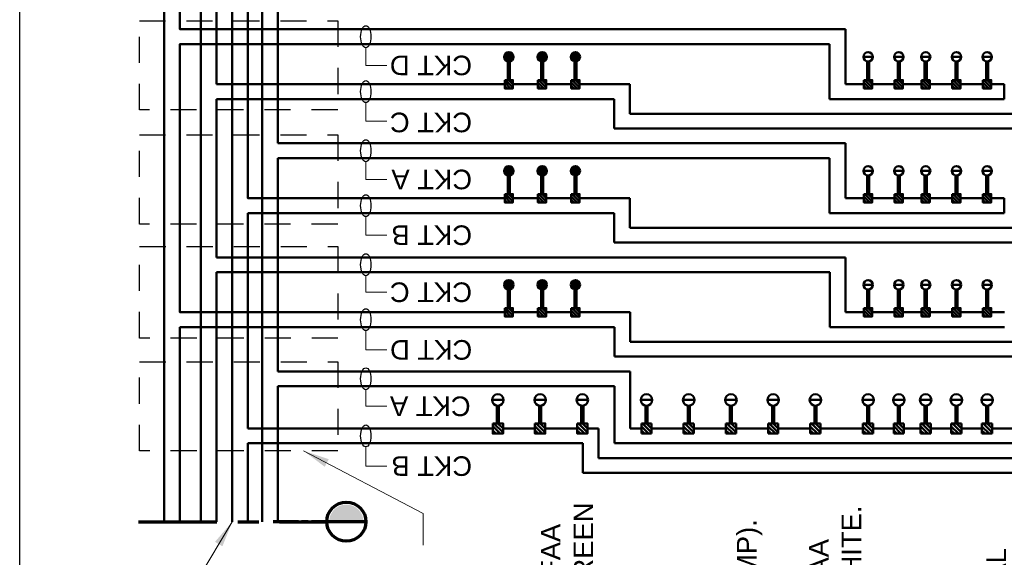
# Model space of a CAD drawing. Header units: inches. Extents: x 0 to 8.5, y 0 to 11.
# Tile 2 of 9: x 0 to 4.7, y 3 to 5.5. Entities that reach past the tile are written whole.
import ezdxf
from ezdxf.enums import TextEntityAlignment as Align

# ---------------------------------------------------------------- set-up
doc = ezdxf.new("R2010")
doc.units = ezdxf.units.IN
doc.header["$LTSCALE"] = 0.5
doc.header["$MEASUREMENT"] = 0
doc.linetypes.add('CENTER2', pattern=[1.125, 0.75, -0.125, 0.125, -0.125])
doc.linetypes.add('HIDDEN', pattern=[0.375, 0.25, -0.125])
doc.layers.get('0').update_dxf_attribs({"linetype": 'CONTINUOUS', "lineweight": 35})
for name, color, linetype, lineweight in [('E-AFLD-CIRC-SERS', 203, 'CONTINUOUS', 50), ('E-AFLD-DEVC', 23, 'CONTINUOUS', 50), ('E-AFLD-JBOX', 23, 'CONTINUOUS', 50), ('E-AFLD-LITE-APPR', 203, 'CONTINUOUS', 50), ('G-ANNO-MATC', 7, 'CENTER2', 70)]:
    doc.layers.add(name, color=color, linetype=linetype, lineweight=lineweight)
for name, color, linetype in [('G-ANNO-LEGN', 7, 'CONTINUOUS'), ('G-ANNO-TEXT', 7, 'CONTINUOUS'), ('G-ANNO-TTLB', 7, 'CONTINUOUS')]:
    doc.layers.add(name, color=color, linetype=linetype)
doc.styles.add('01-E-BLDG-1_1', font='arial.ttf', dxfattribs={"height": 0.09375})
doc.dimstyles.new('01-E-BLDG-1_1', dxfattribs={"dimtxt": 0.09375, "dimasz": 0.125, "dimexe": 0.0625, "dimexo": 0.0625, "dimgap": 0.0625, "dimtad": 1, "dimdec": 4, "dimzin": 3, "dimdsep": 46, "dimlunit": 4, "dimtxsty": '01-E-BLDG-1_1', "dimcen": 0.0625, "dimclrd": 1, "dimclre": 1, "dimclrt": 256, "dimazin": 0, "dimtfac": 1, "dimtdec": 4, "dimtmove": 1, "dimatfit": 3, "dimfxl": 1, "dimfrac": 2, "dimtolj": 1, "dimtzin": 3, "dimlwd": 0, "dimlwe": 0, "dimarcsym": 0})

# ---------------------------------------------------------------- blocks, each defined once
blk = doc.blocks.new('MATIND')
at = {"linetype": 'Continuous'}
blk.add_hatch(color=0, dxfattribs=at).paths.add_polyline_path([(0, 0.1641, 1), (0, -0.1641)])
at = {"color": 0, "linetype": 'Continuous'}
for p, q in [((0, 0.1875), (0, -0.3334)), ((0, -0.3661), (0, -0.4281)), ((0, -0.4582), (0, -0.6991))]:
    blk.add_line(p, q, dxfattribs=at)
blk.add_circle((0, 0), 0.1875, dxfattribs=at)

msp = doc.modelspace()

# ---------------------------------------------------------------- hatches: boundary and pattern name
at = {"layer": 'E-AFLD-DEVC'}
h = msp.add_hatch(dxfattribs=at)
h.set_pattern_fill('ANSI31', color=256, scale=0.089217, angle=90, style=0)
h.set_pattern_definition([(315, (1.679648, 6.902352), (0.00788574, 0.00788574), [])])
h.paths.add_polyline_path([(2.3192, 5.2333), (2.3192, 5.1937), (2.3589, 5.1937), (2.3589, 5.2333)])
h = msp.add_hatch(dxfattribs=at)
h.set_pattern_fill('ANSI31', color=256, scale=0.089217, angle=90, style=0)
h.set_pattern_definition([(315, (1.838745, 6.902352), (0.00788574, 0.00788574), [])])
h.paths.add_polyline_path([(2.4783, 5.2333), (2.4783, 5.1937), (2.5179, 5.1937), (2.5179, 5.2333)])
h = msp.add_hatch(dxfattribs=at)
h.set_pattern_fill('ANSI31', color=256, scale=0.089217, angle=90, style=0)
h.set_pattern_definition([(315, (1.997843, 6.902352), (0.00788574, 0.00788574), [])])
h.paths.add_polyline_path([(2.6374, 5.2333), (2.6374, 5.1937), (2.677, 5.1937), (2.677, 5.2333)])
h = msp.add_hatch(dxfattribs=at)
h.set_pattern_fill('ANSI31', color=256, scale=0.089217, angle=90, style=0)
h.set_pattern_definition([(315, (3.397656, 6.902352), (0.00788574, 0.00788574), [])])
h.paths.add_polyline_path([(4.0372, 5.2333), (4.0372, 5.1937), (4.0769, 5.1937), (4.0769, 5.2333)])
h = msp.add_hatch(dxfattribs=at)
h.set_pattern_fill('ANSI31', color=256, scale=0.089217, angle=90, style=0)
h.set_pattern_definition([(315, (3.544515, 6.902352), (0.00788574, 0.00788574), [])])
h.paths.add_polyline_path([(4.1841, 5.2333), (4.1841, 5.1937), (4.2237, 5.1937), (4.2237, 5.2333)])
h = msp.add_hatch(dxfattribs=at)
h.set_pattern_fill('ANSI31', color=256, scale=0.089217, angle=90, style=0)
h.set_pattern_definition([(315, (3.673017, 6.902352), (0.00788574, 0.00788574), [])])
h.paths.add_polyline_path([(4.3126, 5.2333), (4.3126, 5.1937), (4.3522, 5.1937), (4.3522, 5.2333)])
h = msp.add_hatch(dxfattribs=at)
h.set_pattern_fill('ANSI31', color=256, scale=0.089217, angle=90, style=0)
h.set_pattern_definition([(315, (3.819876, 6.902352), (0.00788574, 0.00788574), [])])
h.paths.add_polyline_path([(4.4594, 5.2333), (4.4594, 5.1937), (4.4991, 5.1937), (4.4991, 5.2333)])
h = msp.add_hatch(dxfattribs=at)
h.set_pattern_fill('ANSI31', color=256, scale=0.089217, angle=90, style=0)
h.set_pattern_definition([(315, (3.966735, 6.902352), (0.00788574, 0.00788574), [])])
h.paths.add_polyline_path([(4.6063, 5.2333), (4.6063, 5.1937), (4.6459, 5.1937), (4.6459, 5.2333)])
h = msp.add_hatch(dxfattribs=at)
h.set_pattern_fill('ANSI31', color=256, scale=0.089217, angle=90, style=0)
h.set_pattern_definition([(315, (1.679648, 6.357075), (0.00788574, 0.00788574), [])])
h.paths.add_polyline_path([(2.3192, 4.688), (2.3192, 4.6484), (2.3589, 4.6484), (2.3589, 4.688)])
h = msp.add_hatch(dxfattribs=at)
h.set_pattern_fill('ANSI31', color=256, scale=0.089217, angle=90, style=0)
h.set_pattern_definition([(315, (1.838745, 6.357075), (0.00788574, 0.00788574), [])])
h.paths.add_polyline_path([(2.4783, 4.688), (2.4783, 4.6484), (2.5179, 4.6484), (2.5179, 4.688)])
h = msp.add_hatch(dxfattribs=at)
h.set_pattern_fill('ANSI31', color=256, scale=0.089217, angle=90, style=0)
h.set_pattern_definition([(315, (1.997843, 6.357075), (0.00788574, 0.00788574), [])])
h.paths.add_polyline_path([(2.6374, 4.688), (2.6374, 4.6484), (2.677, 4.6484), (2.677, 4.688)])
h = msp.add_hatch(dxfattribs=at)
h.set_pattern_fill('ANSI31', color=256, scale=0.089217, angle=90, style=0)
h.set_pattern_definition([(315, (3.397656, 6.357075), (0.00788574, 0.00788574), [])])
h.paths.add_polyline_path([(4.0372, 4.688), (4.0372, 4.6484), (4.0769, 4.6484), (4.0769, 4.688)])
h = msp.add_hatch(dxfattribs=at)
h.set_pattern_fill('ANSI31', color=256, scale=0.089217, angle=90, style=0)
h.set_pattern_definition([(315, (3.544515, 6.357075), (0.00788574, 0.00788574), [])])
h.paths.add_polyline_path([(4.1841, 4.688), (4.1841, 4.6484), (4.2237, 4.6484), (4.2237, 4.688)])
h = msp.add_hatch(dxfattribs=at)
h.set_pattern_fill('ANSI31', color=256, scale=0.089217, angle=90, style=0)
h.set_pattern_definition([(315, (3.673017, 6.357075), (0.00788574, 0.00788574), [])])
h.paths.add_polyline_path([(4.3126, 4.688), (4.3126, 4.6484), (4.3522, 4.6484), (4.3522, 4.688)])
h = msp.add_hatch(dxfattribs=at)
h.set_pattern_fill('ANSI31', color=256, scale=0.089217, angle=90, style=0)
h.set_pattern_definition([(315, (3.819876, 6.357075), (0.00788574, 0.00788574), [])])
h.paths.add_polyline_path([(4.4594, 4.688), (4.4594, 4.6484), (4.4991, 4.6484), (4.4991, 4.688)])
h = msp.add_hatch(dxfattribs=at)
h.set_pattern_fill('ANSI31', color=256, scale=0.089217, angle=90, style=0)
h.set_pattern_definition([(315, (3.966735, 6.357075), (0.00788574, 0.00788574), [])])
h.paths.add_polyline_path([(4.6063, 4.688), (4.6063, 4.6484), (4.6459, 4.6484), (4.6459, 4.688)])
h = msp.add_hatch(dxfattribs=at)
h.set_pattern_fill('ANSI31', color=256, scale=0.089217, angle=90, style=0)
h.set_pattern_definition([(315, (1.679648, 5.811802), (0.00788574, 0.00788574), [])])
h.paths.add_polyline_path([(2.3192, 4.1428), (2.3192, 4.1031), (2.3589, 4.1031), (2.3589, 4.1428)])
h = msp.add_hatch(dxfattribs=at)
h.set_pattern_fill('ANSI31', color=256, scale=0.089217, angle=90, style=0)
h.set_pattern_definition([(315, (1.838745, 5.811802), (0.00788574, 0.00788574), [])])
h.paths.add_polyline_path([(2.4783, 4.1428), (2.4783, 4.1031), (2.5179, 4.1031), (2.5179, 4.1428)])
h = msp.add_hatch(dxfattribs=at)
h.set_pattern_fill('ANSI31', color=256, scale=0.089217, angle=90, style=0)
h.set_pattern_definition([(315, (1.997843, 5.811802), (0.00788574, 0.00788574), [])])
h.paths.add_polyline_path([(2.6374, 4.1428), (2.6374, 4.1031), (2.677, 4.1031), (2.677, 4.1428)])
h = msp.add_hatch(dxfattribs=at)
h.set_pattern_fill('ANSI31', color=256, scale=0.089217, angle=90, style=0)
h.set_pattern_definition([(315, (3.397656, 5.811802), (0.00788574, 0.00788574), [])])
h.paths.add_polyline_path([(4.0372, 4.1428), (4.0372, 4.1031), (4.0769, 4.1031), (4.0769, 4.1428)])
h = msp.add_hatch(dxfattribs=at)
h.set_pattern_fill('ANSI31', color=256, scale=0.089217, angle=90, style=0)
h.set_pattern_definition([(315, (3.544515, 5.811802), (0.00788574, 0.00788574), [])])
h.paths.add_polyline_path([(4.1841, 4.1428), (4.1841, 4.1031), (4.2237, 4.1031), (4.2237, 4.1428)])
h = msp.add_hatch(dxfattribs=at)
h.set_pattern_fill('ANSI31', color=256, scale=0.089217, angle=90, style=0)
h.set_pattern_definition([(315, (3.673017, 5.811802), (0.00788574, 0.00788574), [])])
h.paths.add_polyline_path([(4.3126, 4.1428), (4.3126, 4.1031), (4.3522, 4.1031), (4.3522, 4.1428)])
h = msp.add_hatch(dxfattribs=at)
h.set_pattern_fill('ANSI31', color=256, scale=0.089217, angle=90, style=0)
h.set_pattern_definition([(315, (3.819876, 5.811802), (0.00788574, 0.00788574), [])])
h.paths.add_polyline_path([(4.4594, 4.1428), (4.4594, 4.1031), (4.4991, 4.1031), (4.4991, 4.1428)])
h = msp.add_hatch(dxfattribs=at)
h.set_pattern_fill('ANSI31', color=256, scale=0.089217, angle=90, style=0)
h.set_pattern_definition([(315, (3.966735, 5.811802), (0.00788574, 0.00788574), [])])
h.paths.add_polyline_path([(4.6063, 4.1428), (4.6063, 4.1031), (4.6459, 4.1031), (4.6459, 4.1428)])
h = msp.add_hatch(dxfattribs=at)
h.set_pattern_fill('ANSI31', color=256, scale=0.110053, angle=90, style=0)
h.set_pattern_definition([(315, (1.473324, 5.650477), (0.0097274, 0.0097274), [])])
h.paths.add_polyline_path([(2.2622, 3.5917), (2.2622, 3.5427), (2.3112, 3.5427), (2.3112, 3.5917)])
h = msp.add_hatch(dxfattribs=at)
h.set_pattern_fill('ANSI31', color=256, scale=0.110053, angle=90, style=0)
h.set_pattern_definition([(315, (1.675256, 5.650477), (0.0097274, 0.0097274), [])])
h.paths.add_polyline_path([(2.4642, 3.5917), (2.4642, 3.5427), (2.5131, 3.5427), (2.5131, 3.5917)])
h = msp.add_hatch(dxfattribs=at)
h.set_pattern_fill('ANSI31', color=256, scale=0.110053, angle=90, style=0)
h.set_pattern_definition([(315, (1.877187, 5.650477), (0.0097274, 0.0097274), [])])
h.paths.add_polyline_path([(2.6661, 3.5917), (2.6661, 3.5427), (2.715, 3.5427), (2.715, 3.5917)])
h = msp.add_hatch(dxfattribs=at)
h.set_pattern_fill('ANSI31', color=256, scale=0.110053, angle=90, style=0)
h.set_pattern_definition([(315, (2.183956, 5.650477), (0.0097274, 0.0097274), [])])
h.paths.add_polyline_path([(2.9729, 3.5917), (2.9729, 3.5427), (3.0218, 3.5427), (3.0218, 3.5917)])
h = msp.add_hatch(dxfattribs=at)
h.set_pattern_fill('ANSI31', color=256, scale=0.110053, angle=90, style=0)
h.set_pattern_definition([(315, (2.385887, 5.650477), (0.0097274, 0.0097274), [])])
h.paths.add_polyline_path([(3.1748, 3.5917), (3.1748, 3.5427), (3.2237, 3.5427), (3.2237, 3.5917)])
h = msp.add_hatch(dxfattribs=at)
h.set_pattern_fill('ANSI31', color=256, scale=0.110053, angle=90, style=0)
h.set_pattern_definition([(315, (2.587819, 5.650477), (0.0097274, 0.0097274), [])])
h.paths.add_polyline_path([(3.3767, 3.5917), (3.3767, 3.5427), (3.4256, 3.5427), (3.4256, 3.5917)])
h = msp.add_hatch(dxfattribs=at)
h.set_pattern_fill('ANSI31', color=256, scale=0.110053, angle=90, style=0)
h.set_pattern_definition([(315, (2.78975, 5.650477), (0.0097274, 0.0097274), [])])
h.paths.add_polyline_path([(3.5787, 3.5917), (3.5787, 3.5427), (3.6276, 3.5427), (3.6276, 3.5917)])
h = msp.add_hatch(dxfattribs=at)
h.set_pattern_fill('ANSI31', color=256, scale=0.110053, angle=90, style=0)
h.set_pattern_definition([(315, (2.991681, 5.650477), (0.0097274, 0.0097274), [])])
h.paths.add_polyline_path([(3.7806, 3.5917), (3.7806, 3.5427), (3.8295, 3.5427), (3.8295, 3.5917)])
h = msp.add_hatch(dxfattribs=at)
h.set_pattern_fill('ANSI31', color=256, scale=0.110053, angle=90, style=0)
h.set_pattern_definition([(315, (3.243664, 5.650477), (0.0097274, 0.0097274), [])])
h.paths.add_polyline_path([(4.0326, 3.5917), (4.0326, 3.5427), (4.0815, 3.5427), (4.0815, 3.5917)])
h = msp.add_hatch(dxfattribs=at)
h.set_pattern_fill('ANSI31', color=256, scale=0.110053, angle=90, style=0)
h.set_pattern_definition([(315, (3.390524, 5.650477), (0.0097274, 0.0097274), [])])
h.paths.add_polyline_path([(4.1794, 3.5917), (4.1794, 3.5427), (4.2284, 3.5427), (4.2284, 3.5917)])
h = msp.add_hatch(dxfattribs=at)
h.set_pattern_fill('ANSI31', color=256, scale=0.110053, angle=90, style=0)
h.set_pattern_definition([(315, (3.519025, 5.650477), (0.0097274, 0.0097274), [])])
h.paths.add_polyline_path([(4.3079, 3.5917), (4.3079, 3.5427), (4.3569, 3.5427), (4.3569, 3.5917)])
h = msp.add_hatch(dxfattribs=at)
h.set_pattern_fill('ANSI31', color=256, scale=0.110053, angle=90, style=0)
h.set_pattern_definition([(315, (3.665885, 5.650477), (0.0097274, 0.0097274), [])])
h.paths.add_polyline_path([(4.4548, 3.5917), (4.4548, 3.5427), (4.5037, 3.5427), (4.5037, 3.5917)])
h = msp.add_hatch(dxfattribs=at)
h.set_pattern_fill('ANSI31', color=256, scale=0.110053, angle=90, style=0)
h.set_pattern_definition([(315, (3.812744, 5.650477), (0.0097274, 0.0097274), [])])
h.paths.add_polyline_path([(4.6017, 3.5917), (4.6017, 3.5427), (4.6506, 3.5427), (4.6506, 3.5917)])

# ---------------------------------------------------------------- linework, layer by layer
at = {"layer": 'E-AFLD-CIRC-SERS'}
for p, q in [((0.866, 3.1216), (0.866, 10.3976)), ((1.1597, 10.3976), (1.1597, 3.1216)), ((0.6911, 9.817), (0.6911, 3.1216)), ((1.0163, 3.1216), (1.0163, 9.817)), ((0.9414, 6.2968), (0.9414, 5.2135)), ((1.2351, 5.9508), (1.2351, 4.9309)), ((3.9483, 5.4761), (3.9483, 5.2135)), ((3.8729, 5.1428), (3.8729, 5.4055)), ((2.3341, 5.2333), (2.3341, 5.3231)), ((2.344, 5.2333), (2.344, 5.3231)), ((2.4932, 5.2333), (2.4932, 5.3231)), ((2.5031, 5.2333), (2.5031, 5.3231)), ((2.6523, 5.2333), (2.6523, 5.3231)), ((2.6622, 5.2333), (2.6622, 5.3231)), ((4.0521, 5.2333), (4.0521, 5.3231)), ((4.062, 5.2333), (4.062, 5.3231)), ((4.1989, 5.2333), (4.1989, 5.3231)), ((4.2089, 5.2333), (4.2089, 5.3231)), ((4.3274, 5.2333), (4.3274, 5.3231)), ((4.3374, 5.2333), (4.3374, 5.3231)), ((4.4743, 5.2333), (4.4743, 5.3231)), ((4.4842, 5.2333), (4.4842, 5.3231)), ((4.6212, 5.2333), (4.6212, 5.3231)), ((4.6311, 5.2333), (4.6311, 5.3231)), ((2.3192, 5.2135), (0.9414, 5.2135)), ((2.9183, 5.2135), (2.677, 5.2135)), ((2.9183, 5.0722), (2.9183, 5.2135)), ((3.9483, 5.2135), (4.0372, 5.2135)), ((4.0769, 5.2135), (4.1841, 5.2135)), ((4.2237, 5.2135), (4.3126, 5.2135)), ((4.3522, 5.2135), (4.4594, 5.2135)), ((4.4991, 5.2135), (4.6063, 5.2135)), ((4.6459, 5.2135), (4.7081, 5.2135)), ((4.7081, 5.2135), (4.7081, 5.1428)), ((0.9414, 5.1428), (2.8429, 5.1428)), ((0.9414, 5.1428), (0.9414, 4.3856)), ((2.8429, 5.0015), (2.8429, 5.1428)), ((4.7081, 5.1428), (3.8729, 5.1428)), ((5.8505, 5.0722), (2.9183, 5.0722)), ((6.427, 5.0015), (2.8429, 5.0015)), ((1.2351, 4.9309), (3.9483, 4.9309)), ((3.9483, 4.9309), (3.9483, 4.6682)), ((3.8729, 4.8602), (1.2351, 4.8602)), ((1.2351, 4.8602), (1.2351, 3.8403)), ((3.8729, 4.5976), (3.8729, 4.8602)), ((2.3341, 4.688), (2.3341, 4.7778)), ((2.344, 4.688), (2.344, 4.7778)), ((2.4932, 4.688), (2.4932, 4.7778)), ((2.5031, 4.688), (2.5031, 4.7778)), ((2.6523, 4.688), (2.6523, 4.7778)), ((2.6622, 4.688), (2.6622, 4.7778)), ((4.0521, 4.688), (4.0521, 4.7778)), ((4.062, 4.688), (4.062, 4.7778)), ((4.1989, 4.688), (4.1989, 4.7778)), ((4.2089, 4.688), (4.2089, 4.7778)), ((4.3274, 4.688), (4.3274, 4.7778)), ((4.3374, 4.688), (4.3374, 4.7778)), ((4.4743, 4.688), (4.4743, 4.7778)), ((4.4842, 4.688), (4.4842, 4.7778)), ((4.6212, 4.688), (4.6212, 4.7778)), ((4.6311, 4.688), (4.6311, 4.7778)), ((2.9183, 4.6682), (2.677, 4.6682)), ((2.9183, 4.5269), (2.9183, 4.6682)), ((3.9483, 4.6682), (4.0372, 4.6682)), ((4.0769, 4.6682), (4.1841, 4.6682)), ((4.2237, 4.6682), (4.3126, 4.6682)), ((4.3522, 4.6682), (4.4594, 4.6682)), ((4.4991, 4.6682), (4.6063, 4.6682)), ((4.6459, 4.6682), (4.7081, 4.6682)), ((4.7081, 4.6682), (4.7081, 4.5976)), ((2.8429, 4.5976), (1.0917, 4.5976)), ((1.0917, 4.5976), (1.0917, 3.5672)), ((2.8429, 4.4563), (2.8429, 4.5976)), ((4.7081, 4.5976), (3.8729, 4.5976)), ((5.8505, 4.5269), (2.9183, 4.5269)), ((6.427, 4.4563), (2.8429, 4.4563)), ((0.9414, 4.3856), (3.9493, 4.3856)), ((3.9493, 4.3856), (3.9493, 4.1229)), ((3.8739, 4.3149), (0.9414, 4.3149)), ((0.9414, 4.3149), (0.9414, 3.1216)), ((3.8739, 4.0523), (3.8739, 4.3149)), ((2.3341, 4.1428), (2.3341, 4.2325)), ((2.344, 4.1428), (2.344, 4.2325)), ((2.4932, 4.1428), (2.4932, 4.2325)), ((2.5031, 4.1428), (2.5031, 4.2325)), ((2.6523, 4.1428), (2.6523, 4.2325)), ((2.6622, 4.1428), (2.6622, 4.2325)), ((4.0521, 4.1428), (4.0521, 4.2325)), ((4.062, 4.1428), (4.062, 4.2325)), ((4.1989, 4.1428), (4.1989, 4.2325)), ((4.2089, 4.1428), (4.2089, 4.2325)), ((4.3274, 4.1428), (4.3274, 4.2325)), ((4.3374, 4.1428), (4.3374, 4.2325)), ((4.4743, 4.1428), (4.4743, 4.2325)), ((4.4842, 4.1428), (4.4842, 4.2325)), ((4.6212, 4.1428), (4.6212, 4.2325)), ((4.6311, 4.1428), (4.6311, 4.2325)), ((2.9193, 4.1229), (2.677, 4.1229)), ((2.9193, 3.9816), (2.9193, 4.1229)), ((3.9493, 4.1229), (4.0372, 4.1229)), ((4.0769, 4.1229), (4.1841, 4.1229)), ((4.2237, 4.1229), (4.3126, 4.1229)), ((4.3522, 4.1229), (4.4594, 4.1229)), ((4.4991, 4.1229), (4.6063, 4.1229)), ((4.6459, 4.1229), (4.7091, 4.1229)), ((0.7665, 3.1216), (0.7665, 4.0523)), ((2.8439, 4.0523), (0.7665, 4.0523)), ((2.8439, 3.911), (2.8439, 4.0523)), ((4.7091, 4.0523), (3.8739, 4.0523)), ((5.8516, 3.9816), (2.9193, 3.9816)), ((6.428, 3.911), (2.8439, 3.911)), ((2.9193, 3.8403), (1.2351, 3.8403)), ((2.9193, 3.5672), (2.9193, 3.8403)), ((2.8439, 3.7697), (1.2351, 3.7697)), ((1.2351, 3.7697), (1.2351, 3.1216)), ((2.8439, 3.4966), (2.8439, 3.7697)), ((2.2817, 3.5917), (2.2817, 3.6768)), ((2.2917, 3.5917), (2.2917, 3.6768)), ((2.4837, 3.5917), (2.4837, 3.6768)), ((2.4936, 3.5917), (2.4936, 3.6768)), ((2.6856, 3.5917), (2.6856, 3.6768)), ((2.6955, 3.5917), (2.6955, 3.6768)), ((2.9924, 3.5917), (2.9924, 3.6768)), ((3.0023, 3.5917), (3.0023, 3.6768)), ((3.1943, 3.5917), (3.1943, 3.6768)), ((3.2042, 3.5917), (3.2042, 3.6768)), ((3.3962, 3.5917), (3.3962, 3.6768)), ((3.4061, 3.5917), (3.4061, 3.6768)), ((3.5982, 3.5917), (3.5982, 3.6768)), ((3.6081, 3.5917), (3.6081, 3.6768)), ((3.8001, 3.5917), (3.8001, 3.6768)), ((3.81, 3.5917), (3.81, 3.6768)), ((4.0521, 3.5917), (4.0521, 3.6768)), ((4.062, 3.5917), (4.062, 3.6768)), ((4.1989, 3.5917), (4.1989, 3.6768)), ((4.2089, 3.5917), (4.2089, 3.6768)), ((4.3274, 3.5917), (4.3274, 3.6768)), ((4.3374, 3.5917), (4.3374, 3.6768)), ((4.4743, 3.5917), (4.4743, 3.6768)), ((4.4842, 3.5917), (4.4842, 3.6768)), ((4.6212, 3.5917), (4.6212, 3.6768)), ((4.6311, 3.5917), (4.6311, 3.6768)), ((1.0917, 3.5672), (2.2622, 3.5672)), ((2.4641, 3.5672), (2.3112, 3.5672)), ((2.6661, 3.5672), (2.5131, 3.5672)), ((2.7686, 3.4259), (2.7686, 3.5672)), ((2.9728, 3.5672), (2.9193, 3.5672)), ((3.1748, 3.5672), (3.0218, 3.5672)), ((3.3767, 3.5672), (3.2237, 3.5672)), ((3.5786, 3.5672), (3.4257, 3.5672)), ((3.7806, 3.5672), (3.6276, 3.5672)), ((4.0326, 3.5672), (3.8295, 3.5672)), ((4.0815, 3.5672), (4.1794, 3.5672)), ((4.2284, 3.5672), (4.3079, 3.5672)), ((4.3569, 3.5672), (4.4548, 3.5672)), ((4.5037, 3.5672), (4.6016, 3.5672)), ((4.6506, 3.5672), (4.8831, 3.5672)), ((2.6932, 3.4966), (1.0917, 3.4966)), ((1.0917, 3.4966), (1.0917, 3.1216)), ((2.6932, 3.3552), (2.6932, 3.4966)), ((5.7786, 3.4966), (2.8439, 3.4966)), ((5.854, 3.4259), (2.7686, 3.4259)), ((6.3844, 3.3552), (2.6932, 3.3552))]:
    msp.add_line(p, q, dxfattribs=at)
for points in [[(2.3192, 4.6682), (1.0917, 4.6682), (1.0917, 6.7019), (3.0592, 6.7019)], [(3.9483, 5.4761), (0.7665, 5.4761), (0.7665, 5.6881), (2.8429, 5.6881)], [(2.3192, 4.1229), (0.7665, 4.1229), (0.7665, 5.4055), (3.8729, 5.4055)], [(2.4783, 5.2135), (2.3589, 5.2135)], [(2.6374, 5.2135), (2.5179, 5.2135)], [(2.4783, 4.6682), (2.3589, 4.6682)], [(2.6374, 4.6682), (2.5179, 4.6682)], [(2.4783, 4.1229), (2.3589, 4.1229)], [(2.6374, 4.1229), (2.5179, 4.1229)], [(2.7686, 3.5672), (2.715, 3.5672)]]:
    msp.add_lwpolyline(points, dxfattribs=at)
at = {"layer": 'E-AFLD-DEVC'}
for p, q in [((2.9728, 3.5917), (2.9728, 3.5427)), ((3.0218, 3.5917), (2.9728, 3.5917)), ((3.0218, 3.5427), (3.0218, 3.5917)), ((3.1748, 3.5917), (3.1748, 3.5427)), ((3.2237, 3.5917), (3.1748, 3.5917)), ((3.2237, 3.5427), (3.2237, 3.5917)), ((3.3767, 3.5917), (3.3767, 3.5427)), ((3.4257, 3.5917), (3.3767, 3.5917)), ((3.4257, 3.5427), (3.4257, 3.5917)), ((3.5786, 3.5917), (3.5786, 3.5427)), ((3.6276, 3.5917), (3.5786, 3.5917)), ((3.6276, 3.5427), (3.6276, 3.5917)), ((3.7806, 3.5917), (3.7806, 3.5427)), ((3.8295, 3.5917), (3.7806, 3.5917)), ((3.8295, 3.5427), (3.8295, 3.5917)), ((4.0326, 3.5427), (4.0326, 3.5917)), ((4.0326, 3.5917), (4.0815, 3.5917)), ((4.0815, 3.5917), (4.0815, 3.5427)), ((4.1794, 3.5427), (4.1794, 3.5917)), ((4.1794, 3.5917), (4.2284, 3.5917)), ((4.2284, 3.5917), (4.2284, 3.5427)), ((4.3079, 3.5427), (4.3079, 3.5917)), ((4.3079, 3.5917), (4.3569, 3.5917)), ((4.3569, 3.5917), (4.3569, 3.5427)), ((4.4548, 3.5427), (4.4548, 3.5917)), ((4.4548, 3.5917), (4.5037, 3.5917)), ((4.5037, 3.5917), (4.5037, 3.5427)), ((4.6016, 3.5427), (4.6016, 3.5917)), ((4.6016, 3.5917), (4.6506, 3.5917)), ((4.6506, 3.5917), (4.6506, 3.5427)), ((2.9728, 3.5427), (3.0218, 3.5427)), ((3.1748, 3.5427), (3.2237, 3.5427)), ((3.3767, 3.5427), (3.4257, 3.5427)), ((3.5786, 3.5427), (3.6276, 3.5427)), ((3.7806, 3.5427), (3.8295, 3.5427)), ((4.0815, 3.5427), (4.0326, 3.5427)), ((4.2284, 3.5427), (4.1794, 3.5427)), ((4.3569, 3.5427), (4.3079, 3.5427)), ((4.5037, 3.5427), (4.4548, 3.5427)), ((4.6506, 3.5427), (4.6016, 3.5427))]:
    msp.add_line(p, q, dxfattribs=at)
at = {"layer": 'E-AFLD-DEVC', "flags": 128}
for points in [[(2.3192, 5.2333), (2.3192, 5.1937), (2.3589, 5.1937), (2.3589, 5.2333)], [(2.4783, 5.2333), (2.4783, 5.1937), (2.5179, 5.1937), (2.5179, 5.2333)], [(2.6374, 5.2333), (2.6374, 5.1937), (2.677, 5.1937), (2.677, 5.2333)], [(4.0372, 5.2333), (4.0372, 5.1937), (4.0769, 5.1937), (4.0769, 5.2333)], [(4.1841, 5.2333), (4.1841, 5.1937), (4.2237, 5.1937), (4.2237, 5.2333)], [(4.3126, 5.2333), (4.3126, 5.1937), (4.3522, 5.1937), (4.3522, 5.2333)], [(4.4594, 5.2333), (4.4594, 5.1937), (4.4991, 5.1937), (4.4991, 5.2333)], [(4.6063, 5.2333), (4.6063, 5.1937), (4.6459, 5.1937), (4.6459, 5.2333)], [(2.3192, 4.688), (2.3192, 4.6484), (2.3589, 4.6484), (2.3589, 4.688)], [(2.4783, 4.688), (2.4783, 4.6484), (2.5179, 4.6484), (2.5179, 4.688)], [(2.6374, 4.688), (2.6374, 4.6484), (2.677, 4.6484), (2.677, 4.688)], [(4.0372, 4.688), (4.0372, 4.6484), (4.0769, 4.6484), (4.0769, 4.688)], [(4.1841, 4.688), (4.1841, 4.6484), (4.2237, 4.6484), (4.2237, 4.688)], [(4.3126, 4.688), (4.3126, 4.6484), (4.3522, 4.6484), (4.3522, 4.688)], [(4.4594, 4.688), (4.4594, 4.6484), (4.4991, 4.6484), (4.4991, 4.688)], [(4.6063, 4.688), (4.6063, 4.6484), (4.6459, 4.6484), (4.6459, 4.688)], [(2.3192, 4.1428), (2.3192, 4.1031), (2.3589, 4.1031), (2.3589, 4.1428)], [(2.4783, 4.1428), (2.4783, 4.1031), (2.5179, 4.1031), (2.5179, 4.1428)], [(2.6374, 4.1428), (2.6374, 4.1031), (2.677, 4.1031), (2.677, 4.1428)], [(4.0372, 4.1428), (4.0372, 4.1031), (4.0769, 4.1031), (4.0769, 4.1428)], [(4.1841, 4.1428), (4.1841, 4.1031), (4.2237, 4.1031), (4.2237, 4.1428)], [(4.3126, 4.1428), (4.3126, 4.1031), (4.3522, 4.1031), (4.3522, 4.1428)], [(4.4594, 4.1428), (4.4594, 4.1031), (4.4991, 4.1031), (4.4991, 4.1428)], [(4.6063, 4.1428), (4.6063, 4.1031), (4.6459, 4.1031), (4.6459, 4.1428)], [(2.2622, 3.5917), (2.2622, 3.5427), (2.3112, 3.5427), (2.3112, 3.5917)], [(2.4641, 3.5917), (2.4641, 3.5427), (2.5131, 3.5427), (2.5131, 3.5917)], [(2.6661, 3.5917), (2.6661, 3.5427), (2.715, 3.5427), (2.715, 3.5917)]]:
    msp.add_lwpolyline(points, close=True, dxfattribs=at)
at = {"layer": 'E-AFLD-JBOX', "linetype": 'HIDDEN', "lineweight": 30}
for points in [[(1.5207, 5.5167), (1.5207, 5.0903), (0.5723, 5.0903), (0.5723, 5.5167)], [(1.5207, 4.9714), (1.5207, 4.545), (0.5723, 4.545), (0.5723, 4.9714)], [(1.5218, 4.4381), (1.5218, 3.9998), (0.5733, 3.9998), (0.5733, 4.4381)], [(1.5218, 3.8867), (1.5218, 3.4604), (0.5733, 3.4604), (0.5733, 3.8867)]]:
    msp.add_lwpolyline(points, close=True, dxfattribs=at)
at = {"layer": 'E-AFLD-LITE-APPR'}
for p, q in [((2.3167, 5.3448), (2.3613, 5.3448)), ((2.3167, 5.3448), (2.3613, 5.3448)), ((2.4758, 5.3448), (2.5204, 5.3448)), ((2.4758, 5.3448), (2.5204, 5.3448)), ((2.6349, 5.3448), (2.6795, 5.3448)), ((2.6349, 5.3448), (2.6795, 5.3448)), ((4.0347, 5.3448), (4.0793, 5.3448)), ((4.1816, 5.3448), (4.2262, 5.3448)), ((4.3101, 5.3448), (4.3547, 5.3448)), ((4.457, 5.3448), (4.5016, 5.3448)), ((4.6038, 5.3448), (4.6484, 5.3448)), ((2.3167, 4.7996), (2.3613, 4.7996)), ((2.3167, 4.7996), (2.3613, 4.7996)), ((2.4758, 4.7996), (2.5204, 4.7996)), ((2.4758, 4.7996), (2.5204, 4.7996)), ((2.6349, 4.7996), (2.6795, 4.7996)), ((2.6349, 4.7996), (2.6795, 4.7996)), ((4.0347, 4.7996), (4.0793, 4.7996)), ((4.1816, 4.7996), (4.2262, 4.7996)), ((4.3101, 4.7996), (4.3547, 4.7996)), ((4.457, 4.7996), (4.5016, 4.7996)), ((4.6038, 4.7996), (4.6484, 4.7996)), ((2.3167, 4.2543), (2.3613, 4.2543)), ((2.3167, 4.2543), (2.3613, 4.2543)), ((2.4758, 4.2543), (2.5204, 4.2543)), ((2.4758, 4.2543), (2.5204, 4.2543)), ((2.6349, 4.2543), (2.6795, 4.2543)), ((2.6349, 4.2543), (2.6795, 4.2543)), ((4.0347, 4.2543), (4.0793, 4.2543)), ((4.1816, 4.2543), (4.2262, 4.2543)), ((4.3101, 4.2543), (4.3547, 4.2543)), ((4.457, 4.2543), (4.5016, 4.2543)), ((4.6038, 4.2543), (4.6484, 4.2543))]:
    msp.add_line(p, q, dxfattribs=at)
for points in [[(2.3142, 3.7038), (2.2592, 3.7038)], [(2.5162, 3.7038), (2.4611, 3.7038)], [(2.7181, 3.7038), (2.663, 3.7038)], [(3.0249, 3.7038), (2.9698, 3.7038)], [(3.2268, 3.7038), (3.1717, 3.7038)], [(3.4287, 3.7038), (3.3737, 3.7038)], [(3.6307, 3.7038), (3.5756, 3.7038)], [(3.8326, 3.7038), (3.7775, 3.7038)], [(4.0846, 3.7038), (4.0295, 3.7038)], [(4.2314, 3.7038), (4.1764, 3.7038)], [(4.3599, 3.7038), (4.3049, 3.7038)], [(4.5068, 3.7038), (4.4517, 3.7038)], [(4.6536, 3.7038), (4.5986, 3.7038)]]:
    msp.add_lwpolyline(points, dxfattribs=at)
for centre, radius in [((2.339, 5.3448), 0.0223), ((2.4981, 5.3448), 0.0223), ((2.6572, 5.3448), 0.0223), ((4.057, 5.3448), 0.0223), ((4.2039, 5.3448), 0.0223), ((4.3324, 5.3448), 0.0223), ((4.4793, 5.3448), 0.0223), ((4.6261, 5.3448), 0.0223), ((2.339, 4.7996), 0.0223), ((2.4981, 4.7996), 0.0223), ((2.6572, 4.7996), 0.0223), ((4.057, 4.7996), 0.0223), ((4.2039, 4.7996), 0.0223), ((4.3324, 4.7996), 0.0223), ((4.4793, 4.7996), 0.0223), ((4.6261, 4.7996), 0.0223), ((2.339, 4.2543), 0.0223), ((2.4981, 4.2543), 0.0223), ((2.6572, 4.2543), 0.0223), ((4.057, 4.2543), 0.0223), ((4.2039, 4.2543), 0.0223), ((4.3324, 4.2543), 0.0223), ((4.4793, 4.2543), 0.0223), ((4.6261, 4.2543), 0.0223), ((2.2867, 3.7038), 0.0275), ((2.4886, 3.7038), 0.0275), ((2.6906, 3.7038), 0.0275), ((2.9973, 3.7038), 0.0275), ((3.1993, 3.7038), 0.0275), ((3.4012, 3.7038), 0.0275), ((3.6031, 3.7038), 0.0275), ((3.8051, 3.7038), 0.0275), ((4.057, 3.7038), 0.0275), ((4.2039, 3.7038), 0.0275), ((4.3324, 3.7038), 0.0275), ((4.4793, 3.7038), 0.0275), ((4.6261, 3.7038), 0.0275)]:
    msp.add_circle(centre, radius, dxfattribs=at)
for points in [[(2.3167, 5.3448, 9811.3087), (2.3613, 5.3448, 9811.3087), (2.339, 5.3671, 9811.3087)], [(2.3167, 5.3448, 9811.3087), (2.339, 5.3671, 9811.3087), (2.3238, 5.3612, 9811.3087)], [(2.3167, 5.3448, 9811.3087), (2.3238, 5.3612, 9811.3087), (2.3187, 5.354, 9811.3087)], [(2.3167, 5.3448, 9811.3087), (2.3613, 5.3448, 9811.3087), (2.339, 5.3225, 9811.3087)], [(2.3167, 5.3448, 9811.3087), (2.3238, 5.3285, 9811.3087), (2.3187, 5.3356, 9811.3087)], [(2.3167, 5.3448, 9811.3087), (2.339, 5.3225, 9811.3087), (2.3238, 5.3285, 9811.3087)], [(2.3238, 5.3612, 9811.3087), (2.339, 5.3671, 9811.3087), (2.3313, 5.3657, 9811.3087)], [(2.3238, 5.3285, 9811.3087), (2.339, 5.3225, 9811.3087), (2.3313, 5.3239, 9811.3087)], [(2.3613, 5.3448, 9811.3087), (2.339, 5.3671, 9811.3087), (2.3551, 5.3603, 9811.3087)], [(2.339, 5.3671, 9811.3087), (2.3551, 5.3603, 9811.3087), (2.3489, 5.3649, 9811.3087)], [(2.3613, 5.3448, 9811.3087), (2.339, 5.3225, 9811.3087), (2.3551, 5.3294, 9811.3087)], [(2.339, 5.3225, 9811.3087), (2.3551, 5.3294, 9811.3087), (2.3489, 5.3248, 9811.3087)], [(2.3613, 5.3448, 9811.3087), (2.3551, 5.3603, 9811.3087), (2.3596, 5.3534, 9811.3087)], [(2.3613, 5.3448, 9811.3087), (2.3551, 5.3294, 9811.3087), (2.3596, 5.3363, 9811.3087)], [(2.4758, 5.3448, 9811.3087), (2.5204, 5.3448, 9811.3087), (2.4981, 5.3671, 9811.3087)], [(2.4758, 5.3448, 9811.3087), (2.4981, 5.3671, 9811.3087), (2.4829, 5.3612, 9811.3087)], [(2.4758, 5.3448, 9811.3087), (2.4829, 5.3612, 9811.3087), (2.4778, 5.354, 9811.3087)], [(2.4758, 5.3448, 9811.3087), (2.5204, 5.3448, 9811.3087), (2.4981, 5.3225, 9811.3087)], [(2.4758, 5.3448, 9811.3087), (2.4981, 5.3225, 9811.3087), (2.4829, 5.3285, 9811.3087)], [(2.4758, 5.3448, 9811.3087), (2.4829, 5.3285, 9811.3087), (2.4778, 5.3356, 9811.3087)], [(2.4829, 5.3612, 9811.3087), (2.4981, 5.3671, 9811.3087), (2.4904, 5.3657, 9811.3087)], [(2.4829, 5.3285, 9811.3087), (2.4981, 5.3225, 9811.3087), (2.4904, 5.3239, 9811.3087)], [(2.5204, 5.3448, 9811.3087), (2.4981, 5.3671, 9811.3087), (2.5142, 5.3603, 9811.3087)], [(2.4981, 5.3671, 9811.3087), (2.5142, 5.3603, 9811.3087), (2.508, 5.3649, 9811.3087)], [(2.5204, 5.3448, 9811.3087), (2.4981, 5.3225, 9811.3087), (2.5142, 5.3294, 9811.3087)], [(2.4981, 5.3225, 9811.3087), (2.5142, 5.3294, 9811.3087), (2.508, 5.3248, 9811.3087)], [(2.5204, 5.3448, 9811.3087), (2.5142, 5.3603, 9811.3087), (2.5187, 5.3534, 9811.3087)], [(2.5204, 5.3448, 9811.3087), (2.5142, 5.3294, 9811.3087), (2.5187, 5.3363, 9811.3087)], [(2.6349, 5.3448, 9811.3087), (2.6795, 5.3448, 9811.3087), (2.6572, 5.3671, 9811.3087)], [(2.6349, 5.3448, 9811.3087), (2.6572, 5.3671, 9811.3087), (2.642, 5.3612, 9811.3087)], [(2.6349, 5.3448, 9811.3087), (2.642, 5.3612, 9811.3087), (2.6369, 5.354, 9811.3087)], [(2.6349, 5.3448, 9811.3087), (2.642, 5.3285, 9811.3087), (2.6369, 5.3356, 9811.3087)], [(2.6349, 5.3448, 9811.3087), (2.6572, 5.3225, 9811.3087), (2.642, 5.3285, 9811.3087)], [(2.6349, 5.3448, 9811.3087), (2.6795, 5.3448, 9811.3087), (2.6572, 5.3225, 9811.3087)], [(2.642, 5.3612, 9811.3087), (2.6572, 5.3671, 9811.3087), (2.6495, 5.3657, 9811.3087)], [(2.642, 5.3285, 9811.3087), (2.6572, 5.3225, 9811.3087), (2.6495, 5.3239, 9811.3087)], [(2.6795, 5.3448, 9811.3087), (2.6572, 5.3671, 9811.3087), (2.6733, 5.3603, 9811.3087)], [(2.6572, 5.3671, 9811.3087), (2.6733, 5.3603, 9811.3087), (2.6671, 5.3649, 9811.3087)], [(2.6795, 5.3448, 9811.3087), (2.6572, 5.3225, 9811.3087), (2.6733, 5.3294, 9811.3087)], [(2.6572, 5.3225, 9811.3087), (2.6733, 5.3294, 9811.3087), (2.6671, 5.3248, 9811.3087)], [(2.6795, 5.3448, 9811.3087), (2.6733, 5.3603, 9811.3087), (2.6778, 5.3534, 9811.3087)], [(2.6795, 5.3448, 9811.3087), (2.6733, 5.3294, 9811.3087), (2.6778, 5.3363, 9811.3087)], [(2.3167, 4.7996, 9811.3087), (2.3613, 4.7996, 9811.3087), (2.339, 4.8219, 9811.3087)], [(2.3167, 4.7996, 9811.3087), (2.339, 4.8219, 9811.3087), (2.3238, 4.8159, 9811.3087)], [(2.3167, 4.7996, 9811.3087), (2.3238, 4.8159, 9811.3087), (2.3187, 4.8088, 9811.3087)], [(2.3238, 4.8159, 9811.3087), (2.339, 4.8219, 9811.3087), (2.3313, 4.8205, 9811.3087)], [(2.3613, 4.7996, 9811.3087), (2.339, 4.8219, 9811.3087), (2.3551, 4.815, 9811.3087)], [(2.339, 4.8219, 9811.3087), (2.3551, 4.815, 9811.3087), (2.3489, 4.8196, 9811.3087)], [(2.3613, 4.7996, 9811.3087), (2.3551, 4.815, 9811.3087), (2.3596, 4.8081, 9811.3087)], [(2.4758, 4.7996, 9811.3087), (2.5204, 4.7996, 9811.3087), (2.4981, 4.8219, 9811.3087)], [(2.4758, 4.7996, 9811.3087), (2.4981, 4.8219, 9811.3087), (2.4829, 4.8159, 9811.3087)], [(2.4758, 4.7996, 9811.3087), (2.4829, 4.8159, 9811.3087), (2.4778, 4.8088, 9811.3087)], [(2.4829, 4.8159, 9811.3087), (2.4981, 4.8219, 9811.3087), (2.4904, 4.8205, 9811.3087)], [(2.5204, 4.7996, 9811.3087), (2.4981, 4.8219, 9811.3087), (2.5142, 4.815, 9811.3087)], [(2.4981, 4.8219, 9811.3087), (2.5142, 4.815, 9811.3087), (2.508, 4.8196, 9811.3087)], [(2.5204, 4.7996, 9811.3087), (2.5142, 4.815, 9811.3087), (2.5187, 4.8081, 9811.3087)], [(2.6349, 4.7996, 9811.3087), (2.6795, 4.7996, 9811.3087), (2.6572, 4.8219, 9811.3087)], [(2.6349, 4.7996, 9811.3087), (2.6572, 4.8219, 9811.3087), (2.642, 4.8159, 9811.3087)], [(2.6349, 4.7996, 9811.3087), (2.642, 4.8159, 9811.3087), (2.6369, 4.8088, 9811.3087)], [(2.642, 4.8159, 9811.3087), (2.6572, 4.8219, 9811.3087), (2.6495, 4.8205, 9811.3087)], [(2.6795, 4.7996, 9811.3087), (2.6572, 4.8219, 9811.3087), (2.6733, 4.815, 9811.3087)], [(2.6572, 4.8219, 9811.3087), (2.6733, 4.815, 9811.3087), (2.6671, 4.8196, 9811.3087)], [(2.6795, 4.7996, 9811.3087), (2.6733, 4.815, 9811.3087), (2.6778, 4.8081, 9811.3087)], [(2.3167, 4.7996, 9811.3087), (2.3613, 4.7996, 9811.3087), (2.339, 4.7773, 9811.3087)], [(2.3167, 4.7996, 9811.3087), (2.3238, 4.7832, 9811.3087), (2.3187, 4.7904, 9811.3087)], [(2.3167, 4.7996, 9811.3087), (2.339, 4.7773, 9811.3087), (2.3238, 4.7832, 9811.3087)], [(2.3238, 4.7832, 9811.3087), (2.339, 4.7773, 9811.3087), (2.3313, 4.7787, 9811.3087)], [(2.3613, 4.7996, 9811.3087), (2.339, 4.7773, 9811.3087), (2.3551, 4.7841, 9811.3087)], [(2.339, 4.7773, 9811.3087), (2.3551, 4.7841, 9811.3087), (2.3489, 4.7795, 9811.3087)], [(2.3613, 4.7996, 9811.3087), (2.3551, 4.7841, 9811.3087), (2.3596, 4.791, 9811.3087)], [(2.4758, 4.7996, 9811.3087), (2.5204, 4.7996, 9811.3087), (2.4981, 4.7773, 9811.3087)], [(2.4758, 4.7996, 9811.3087), (2.4981, 4.7773, 9811.3087), (2.4829, 4.7832, 9811.3087)], [(2.4758, 4.7996, 9811.3087), (2.4829, 4.7832, 9811.3087), (2.4778, 4.7904, 9811.3087)], [(2.4829, 4.7832, 9811.3087), (2.4981, 4.7773, 9811.3087), (2.4904, 4.7787, 9811.3087)], [(2.5204, 4.7996, 9811.3087), (2.4981, 4.7773, 9811.3087), (2.5142, 4.7841, 9811.3087)], [(2.4981, 4.7773, 9811.3087), (2.5142, 4.7841, 9811.3087), (2.508, 4.7795, 9811.3087)], [(2.5204, 4.7996, 9811.3087), (2.5142, 4.7841, 9811.3087), (2.5187, 4.791, 9811.3087)], [(2.6349, 4.7996, 9811.3087), (2.642, 4.7832, 9811.3087), (2.6369, 4.7904, 9811.3087)], [(2.6349, 4.7996, 9811.3087), (2.6572, 4.7773, 9811.3087), (2.642, 4.7832, 9811.3087)], [(2.6349, 4.7996, 9811.3087), (2.6795, 4.7996, 9811.3087), (2.6572, 4.7773, 9811.3087)], [(2.642, 4.7832, 9811.3087), (2.6572, 4.7773, 9811.3087), (2.6495, 4.7787, 9811.3087)], [(2.6795, 4.7996, 9811.3087), (2.6572, 4.7773, 9811.3087), (2.6733, 4.7841, 9811.3087)], [(2.6572, 4.7773, 9811.3087), (2.6733, 4.7841, 9811.3087), (2.6671, 4.7795, 9811.3087)], [(2.6795, 4.7996, 9811.3087), (2.6733, 4.7841, 9811.3087), (2.6778, 4.791, 9811.3087)], [(2.3167, 4.2543, 9811.3087), (2.3613, 4.2543, 9811.3087), (2.339, 4.2766, 9811.3087)], [(2.3167, 4.2543, 9811.3087), (2.339, 4.2766, 9811.3087), (2.3238, 4.2706, 9811.3087)], [(2.3167, 4.2543, 9811.3087), (2.3238, 4.2706, 9811.3087), (2.3187, 4.2635, 9811.3087)], [(2.3167, 4.2543, 9811.3087), (2.3613, 4.2543, 9811.3087), (2.339, 4.232, 9811.3087)], [(2.3167, 4.2543, 9811.3087), (2.3238, 4.238, 9811.3087), (2.3187, 4.2451, 9811.3087)], [(2.3167, 4.2543, 9811.3087), (2.339, 4.232, 9811.3087), (2.3238, 4.238, 9811.3087)], [(2.3238, 4.2706, 9811.3087), (2.339, 4.2766, 9811.3087), (2.3313, 4.2752, 9811.3087)], [(2.3238, 4.238, 9811.3087), (2.339, 4.232, 9811.3087), (2.3313, 4.2334, 9811.3087)], [(2.3613, 4.2543, 9811.3087), (2.339, 4.2766, 9811.3087), (2.3551, 4.2698, 9811.3087)], [(2.339, 4.2766, 9811.3087), (2.3551, 4.2698, 9811.3087), (2.3489, 4.2743, 9811.3087)], [(2.3613, 4.2543, 9811.3087), (2.339, 4.232, 9811.3087), (2.3551, 4.2388, 9811.3087)], [(2.339, 4.232, 9811.3087), (2.3551, 4.2388, 9811.3087), (2.3489, 4.2343, 9811.3087)], [(2.3613, 4.2543, 9811.3087), (2.3551, 4.2698, 9811.3087), (2.3596, 4.2628, 9811.3087)], [(2.3613, 4.2543, 9811.3087), (2.3551, 4.2388, 9811.3087), (2.3596, 4.2458, 9811.3087)], [(2.4758, 4.2543, 9811.3087), (2.5204, 4.2543, 9811.3087), (2.4981, 4.2766, 9811.3087)], [(2.4758, 4.2543, 9811.3087), (2.4981, 4.2766, 9811.3087), (2.4829, 4.2706, 9811.3087)], [(2.4758, 4.2543, 9811.3087), (2.4829, 4.2706, 9811.3087), (2.4778, 4.2635, 9811.3087)], [(2.4758, 4.2543, 9811.3087), (2.5204, 4.2543, 9811.3087), (2.4981, 4.232, 9811.3087)], [(2.4758, 4.2543, 9811.3087), (2.4981, 4.232, 9811.3087), (2.4829, 4.238, 9811.3087)], [(2.4758, 4.2543, 9811.3087), (2.4829, 4.238, 9811.3087), (2.4778, 4.2451, 9811.3087)], [(2.4829, 4.2706, 9811.3087), (2.4981, 4.2766, 9811.3087), (2.4904, 4.2752, 9811.3087)], [(2.4829, 4.238, 9811.3087), (2.4981, 4.232, 9811.3087), (2.4904, 4.2334, 9811.3087)], [(2.5204, 4.2543, 9811.3087), (2.4981, 4.2766, 9811.3087), (2.5142, 4.2698, 9811.3087)], [(2.4981, 4.2766, 9811.3087), (2.5142, 4.2698, 9811.3087), (2.508, 4.2743, 9811.3087)], [(2.5204, 4.2543, 9811.3087), (2.4981, 4.232, 9811.3087), (2.5142, 4.2388, 9811.3087)], [(2.4981, 4.232, 9811.3087), (2.5142, 4.2388, 9811.3087), (2.508, 4.2343, 9811.3087)], [(2.5204, 4.2543, 9811.3087), (2.5142, 4.2698, 9811.3087), (2.5187, 4.2628, 9811.3087)], [(2.5204, 4.2543, 9811.3087), (2.5142, 4.2388, 9811.3087), (2.5187, 4.2458, 9811.3087)], [(2.6349, 4.2543, 9811.3087), (2.6795, 4.2543, 9811.3087), (2.6572, 4.2766, 9811.3087)], [(2.6349, 4.2543, 9811.3087), (2.6572, 4.2766, 9811.3087), (2.642, 4.2706, 9811.3087)], [(2.6349, 4.2543, 9811.3087), (2.642, 4.2706, 9811.3087), (2.6369, 4.2635, 9811.3087)], [(2.6349, 4.2543, 9811.3087), (2.642, 4.238, 9811.3087), (2.6369, 4.2451, 9811.3087)], [(2.6349, 4.2543, 9811.3087), (2.6572, 4.232, 9811.3087), (2.642, 4.238, 9811.3087)], [(2.6349, 4.2543, 9811.3087), (2.6795, 4.2543, 9811.3087), (2.6572, 4.232, 9811.3087)], [(2.642, 4.2706, 9811.3087), (2.6572, 4.2766, 9811.3087), (2.6495, 4.2752, 9811.3087)], [(2.642, 4.238, 9811.3087), (2.6572, 4.232, 9811.3087), (2.6495, 4.2334, 9811.3087)], [(2.6795, 4.2543, 9811.3087), (2.6572, 4.2766, 9811.3087), (2.6733, 4.2698, 9811.3087)], [(2.6572, 4.2766, 9811.3087), (2.6733, 4.2698, 9811.3087), (2.6671, 4.2743, 9811.3087)], [(2.6795, 4.2543, 9811.3087), (2.6572, 4.232, 9811.3087), (2.6733, 4.2388, 9811.3087)], [(2.6572, 4.232, 9811.3087), (2.6733, 4.2388, 9811.3087), (2.6671, 4.2343, 9811.3087)], [(2.6795, 4.2543, 9811.3087), (2.6733, 4.2698, 9811.3087), (2.6778, 4.2628, 9811.3087)], [(2.6795, 4.2543, 9811.3087), (2.6733, 4.2388, 9811.3087), (2.6778, 4.2458, 9811.3087)]]:
    msp.add_solid(points, dxfattribs=at)
at = {"layer": 'G-ANNO-MATC'}
msp.add_line((0.5681, 3.1216), (1.4681, 3.1216), dxfattribs=at)
at = {"layer": 'G-ANNO-TEXT', "color": 1}
for centre in [(1.655, 5.4408), (1.655, 5.1782), (1.655, 4.8955), (1.655, 4.6329), (1.655, 4.3503), (1.655, 4.0876), (1.655, 3.805), (1.655, 3.5319)]:
    msp.add_ellipse(centre, major_axis=(0, 0.0525), ratio=0.470653, dxfattribs=at)
at = {"layer": 'G-ANNO-TTLB'}
msp.add_lwpolyline([(0, 11), (8.5, 11), (8.5, 0), (0, 0)], close=True, dxfattribs=at)

# ---------------------------------------------------------------- block references
at = {"layer": 'G-ANNO-MATC', "linetype": 'Continuous', "xscale": 0.5, "yscale": 0.5, "zscale": 0.5, "rotation": 269.9999999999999}
msp.add_blockref('MATIND', (1.5619, 3.1216), dxfattribs=at)

# ---------------------------------------------------------------- texts
at = {"layer": 'G-ANNO-LEGN', "char_height": 0.09375, "attachment_point": 1, "rotation": 90, "style": '01-E-BLDG-1_1'}
for s, insert, width in [('SEMI-FLUSH APPROACH LIGHT, FAA TYPE L-850E, UNIDIRECTIONAL WHITE.', (3.7741, 0.725), 2.494298), ('FAA TYPE L-850E, UNIDIRECTIONAL RED.  INSTALL 300 WATT L-830 ISOLATION TRANSFORMER (6.6 AMP).  ', (4.6229, 0.725), 2.425959), ('SEMI-FLUSH THRESHOLD LIGHT, FAA TYPE L-850D, UNIDIRECTIONAL GREEN FILTER OR BI-DIRECTIONAL GREEN/RED (200 WATT UNIDIRECTIONAL, 300 WATT BIDIRECTIONAL). INSTALL L-830 ISOLATION TRANSFORMER (6.6 AMP).', (2.4921, 0.725), 2.482422)]:
    msp.add_mtext(s, dxfattribs=dict(at, insert=insert, width=width))
at = {"layer": 'G-ANNO-TEXT', "style": '01-E-BLDG-1_1'}
for s, p in [('CKT D', (2.1632, 5.3035)), ('CKT C', (2.1632, 5.0308)), ('CKT A', (2.1632, 4.7582)), ('CKT B', (2.1632, 4.4916)), ('CKT C', (2.1632, 4.2189)), ('CKT D', (2.1642, 3.9432, 0)), ('CKT A', (2.1564, 3.6736)), ('CKT B', (2.1632, 3.3875))]:
    msp.add_text(s, height=0.09375, rotation=180, dxfattribs=at).set_placement(p, align=Align.MIDDLE_LEFT)

# ---------------------------------------------------------------- leaders
at = {"layer": 'G-ANNO-TEXT'}
for points in [[(1.655, 5.3883), (1.655, 5.3035), (1.7553, 5.3035)], [(1.655, 5.1256), (1.655, 5.0369), (1.7553, 5.0369)], [(1.655, 4.843), (1.655, 4.7582), (1.7553, 4.7582)], [(1.655, 4.5803), (1.655, 4.4916), (1.7553, 4.4916)], [(1.655, 4.2977), (1.655, 4.2189), (1.7553, 4.2189)], [(1.655, 4.0351), (1.655, 3.9432), (1.7553, 3.9432)], [(1.655, 3.7525), (1.655, 3.6737), (1.7553, 3.6737)], [(1.655, 3.4793), (1.655, 3.3875), (1.7553, 3.3875)]]:
    msp.add_leader(points, dimstyle='01-E-BLDG-1_1', override={"dimldrblk": 'None'}, dxfattribs=at)
for points in [[(1.3575, 3.4604), (1.9288, 3.1612), (1.9288, 3.0093)], [(1.0163, 3.1216), (0.8259, 2.8057), (0.8259, 2.7297)]]:
    msp.add_leader(points, dimstyle='01-E-BLDG-1_1', dxfattribs=at)

doc.saveas('drawing.dxf')
